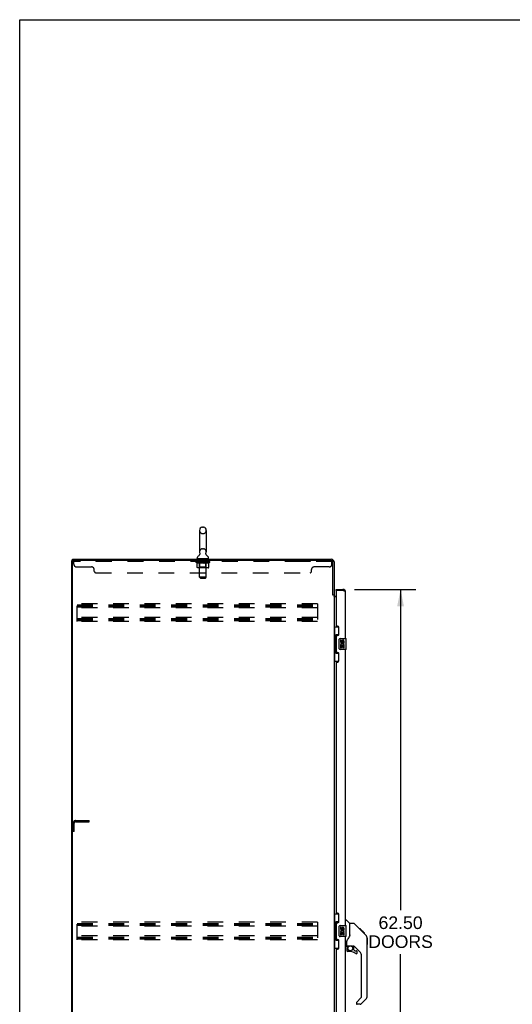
# Model space of a CAD drawing. Header units: inches. Extents: x 0 to 262, y 0 to 169.
# Tile 4 of 12: x 0 to 45, y 79 to 169. Entities that reach past the tile are written whole.
import ezdxf

# ---------------------------------------------------------------- set-up
doc = ezdxf.new("R2010")
doc.units = ezdxf.units.IN
doc.header["$LTSCALE"] = 14.384615
doc.header["$MEASUREMENT"] = 0
doc.linetypes.add('HIDDEN', pattern=[0.2, 0.1, -0.1])
doc.layers.get('0').update_dxf_attribs({"linetype": 'CONTINUOUS'})
for name, color, linetype in [('02___PRT_ALL_AXES', 7, 'CONTINUOUS'), ('DEFAULT_2', 8, 'HIDDEN'), ('DIMENSIONS', 7, 'CONTINUOUS')]:
    doc.layers.add(name, color=color, linetype=linetype)
doc.styles.get("Standard").update_dxf_attribs({"font": 'arial.ttf'})
doc.dimstyles.new('DIMSTYLE_1', dxfattribs={"dimtxt": 1.153846, "dimasz": 1.538462, "dimexe": 0.09, "dimexo": 0.07, "dimgap": 0.0375, "dimtad": 0, "dimtih": 1, "dimtoh": 1, "dimzin": 4, "dimdsep": 46, "dimtxsty": 'Standard', "dimblk": '_FILLED', "dimblk1": '_FILLED', "dimblk2": '_FILLED', "dimcen": 0.09, "dimazin": 1, "dimtfac": 1, "dimtdec": 3, "dimtofl": 0, "dimtmove": 0, "dimatfit": 3, "dimldrblk": '_FILLED', "dimfxl": 1, "dimtolj": 1, "dimtzin": 4, "dimarcsym": 0})

# ---------------------------------------------------------------- blocks, each defined once
blk = doc.blocks.new('_FILLED')
at = {"color": 0, "linetype": 'ByBlock'}
blk.add_solid([(0, 0), (-1, 0.2), (-1, -0.2)], dxfattribs=at)
blk = doc.blocks.new('*D12')
at = {"layer": 'DIMENSIONS', "color": 2, "linetype": 'Continuous'}
for p, q in [((30.656, 117.138), (36.241, 117.138)), ((34.857, 117.138), (34.857, 87.807)), ((34.857, 54.638), (34.857, 83.769)), ((30.656, 54.638), (36.241, 54.638))]:
    blk.add_line(p, q, dxfattribs=at)
at = {"layer": 'DIMENSIONS', "color": 2, "linetype": 'Continuous', "xscale": 1.5384615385, "yscale": 1.5384615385, "zscale": 1.5384615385}
for p, rotation in [((34.857, 117.138), 90), ((34.857, 54.638), 270)]:
    blk.add_blockref('_FILLED', p, dxfattribs=dict(at, rotation=rotation))
at = {"layer": 'DIMENSIONS', "color": 2, "linetype": 'Continuous', "insert": (34.857, 87.23), "char_height": 1.1538, "width": 5.9022, "attachment_point": 2, "line_spacing_factor": 0.9}
blk.add_mtext('62.50\\PDOORS', dxfattribs=at)

msp = doc.modelspace()

# ---------------------------------------------------------------- linework, layer by layer
at = {"color": 7, "linetype": 'Continuous'}
for p, q in [((0, 0), (0, 169.231)), ((0, 169.231), (261.538, 169.231)), ((16.461, 122.533), (16.461, 120.558)), ((16.724, 122.833), (16.811, 122.833)), ((17.073, 122.533), (17.073, 120.558)), ((4.767, 47.992), (4.767, 119.784)), ((4.767, 119.784), (4.882, 119.784)), ((4.819, 119.784), (4.819, 119.888)), ((16.244, 119.987), (16.244, 120.026)), ((16.267, 119.918), (16.267, 119.888)), ((17.267, 119.918), (16.267, 119.918)), ((16.476, 120.339), (16.474, 120.335)), ((17.267, 119.918), (17.267, 119.888)), ((17.29, 119.987), (17.29, 120.026)), ((28.971, 117.034), (28.971, 117.138)), ((29.579, 117.138), (29.579, 117.034)), ((28.663, 116.647), (28.767, 116.647)), ((28.991, 117.034), (28.971, 117.034)), ((28.767, 113.713), (29.208, 113.713)), ((28.806, 113.713), (28.806, 112.688)), ((29.171, 113.713), (29.171, 112.933)), ((28.785, 112.688), (28.785, 111.588)), ((28.785, 112.688), (28.907, 112.688)), ((28.907, 112.718), (28.907, 112.738)), ((28.907, 111.588), (28.907, 112.688)), ((28.944, 112.978), (28.944, 111.298)), ((29.171, 112.978), (28.944, 112.978)), ((29.33, 112.638), (29.87, 112.638)), ((29.885, 111.653), (29.885, 112.623)), ((29.231, 111.738), (29.231, 112.538)), ((28.785, 111.588), (28.907, 111.588)), ((28.806, 111.588), (28.806, 110.563)), ((28.907, 111.537), (28.907, 111.557)), ((28.944, 111.298), (29.171, 111.298)), ((29.171, 111.343), (29.171, 110.563)), ((29.87, 111.638), (29.33, 111.638)), ((28.767, 110.563), (29.208, 110.563)), ((28.767, 87.463), (29.208, 87.463)), ((28.806, 87.463), (28.806, 86.438)), ((29.171, 87.463), (29.171, 86.683)), ((28.785, 86.438), (28.907, 86.438)), ((28.785, 86.438), (28.785, 85.338)), ((28.907, 86.468), (28.907, 86.488)), ((28.907, 85.338), (28.907, 86.438)), ((29.171, 86.728), (28.944, 86.728)), ((28.944, 86.728), (28.944, 85.048)), ((29.825, 86.892), (29.888, 86.892)), ((30.213, 86.582), (29.916, 86.88)), ((30.58, 86.577), (30.219, 86.577)), ((30.219, 85.472), (30.219, 86.577)), ((31.401, 85.789), (30.636, 86.554)), ((29.231, 85.488), (29.231, 86.288)), ((29.33, 86.388), (29.87, 86.388)), ((29.885, 85.403), (29.885, 86.373)), ((31.157, 86.099), (31.09, 86.099)), ((31.165, 86.092), (31.098, 86.092)), ((31.174, 86.082), (31.108, 86.082)), ((31.181, 86.075), (31.114, 86.075)), ((31.189, 86.067), (31.122, 86.067)), ((31.208, 86.048), (31.142, 86.048)), ((31.157, 86.099), (31.484, 85.772)), ((31.231, 86.025), (31.164, 86.025)), ((31.254, 86.002), (31.188, 86.002)), ((31.278, 85.978), (31.211, 85.978)), ((31.302, 85.954), (31.235, 85.954)), ((31.325, 85.931), (31.259, 85.931)), ((31.318, 85.871), (31.274, 85.916)), ((31.348, 85.909), (31.281, 85.909)), ((31.368, 85.888), (31.301, 85.888)), ((31.385, 85.871), (31.318, 85.871)), ((31.374, 85.815), (31.318, 85.871)), ((31.398, 85.858), (31.332, 85.858)), ((31.402, 85.854), (31.336, 85.854)), ((31.405, 85.852), (31.338, 85.852)), ((31.405, 85.851), (31.338, 85.851)), ((31.406, 85.851), (31.339, 85.851)), ((31.408, 85.848), (31.341, 85.848)), ((31.413, 85.844), (31.346, 85.844)), ((31.419, 85.838), (31.352, 85.838)), ((31.432, 85.824), (31.365, 85.824)), ((31.401, 85.788), (31.374, 85.815)), ((31.447, 85.809), (31.381, 85.809)), ((31.455, 85.801), (31.388, 85.801)), ((31.462, 85.795), (31.395, 85.795)), ((31.401, 85.788), (31.679, 85.51)), ((31.474, 85.783), (31.407, 85.783)), ((31.479, 85.777), (31.412, 85.777)), ((31.483, 85.774), (31.416, 85.774)), ((31.484, 85.773), (31.417, 85.773)), ((31.484, 85.772), (31.417, 85.772)), ((31.485, 85.772), (31.418, 85.772)), ((31.569, 85.688), (31.485, 85.772)), ((31.502, 85.688), (31.569, 85.688)), ((31.57, 85.686), (31.504, 85.686)), ((31.573, 85.683), (31.506, 85.683)), ((31.57, 85.686), (31.573, 85.683)), ((28.785, 85.338), (28.907, 85.338)), ((28.806, 85.338), (28.806, 84.313)), ((28.907, 85.287), (28.907, 85.307)), ((28.944, 85.048), (29.171, 85.048)), ((29.171, 85.093), (29.171, 84.313)), ((29.87, 85.388), (29.33, 85.388)), ((29.944, 84.549), (29.944, 84.956)), ((30.219, 85.535), (30.199, 85.478)), ((31.793, 85.255), (31.793, 85.261)), ((31.794, 79.948), (31.794, 85.232)), ((31.806, 85.236), (31.806, 84.65)), ((28.767, 84.313), (29.208, 84.313)), ((29.825, 84.51), (29.904, 84.51)), ((29.944, 84.332), (29.944, 84.094)), ((29.963, 84.551), (30.259, 84.551)), ((30.001, 84.471), (30.081, 84.551)), ((30.007, 84.465), (30.004, 84.469)), ((30.011, 84.462), (30.007, 84.465)), ((30.016, 84.457), (30.011, 84.462)), ((30.259, 84.016), (30.022, 84.016)), ((30.531, 84.51), (30.444, 84.51)), ((30.574, 84.178), (30.574, 84.505)), ((30.577, 84.17), (30.649, 84.098)), ((31.109, 84.013), (30.608, 84.515)), ((30.657, 84.094), (30.81, 84.094)), ((30.888, 83.896), (30.888, 84.016)), ((31.282, 79.863), (31.282, 83.596)), ((30.81, 79.338), (30.81, 79.273)), ((30.824, 79.372), (31.259, 79.807)), ((31.679, 79.67), (31.227, 79.218)), ((31.171, 79.195), (30.888, 79.195))]:
    msp.add_line(p, q, dxfattribs=at)
at = {"color": 3, "linetype": 'Continuous'}
for p, q in [((4.819, 119.888), (28.521, 119.888)), ((28.52, 119.784), (4.882, 119.784)), ((4.819, 48.054), (4.819, 119.721)), ((28.663, 116.636), (28.663, 119.641)), ((28.767, 119.641), (28.767, 116.634)), ((28.971, 117.138), (29.579, 117.138)), ((28.677, 116.614), (28.675, 116.618)), ((28.767, 116.595), (28.693, 116.595)), ((28.767, 116.595), (28.767, 55.18)), ((28.971, 116.44), (28.808, 116.44)), ((28.91, 116.492), (28.971, 116.492)), ((28.971, 117.014), (28.971, 113.845)), ((29.579, 117.034), (28.991, 117.034)), ((29.825, 112.638), (29.825, 116.891)), ((29.091, 113.785), (29.031, 113.785)), ((29.221, 113.035), (29.221, 113.655)), ((28.971, 112.845), (28.971, 111.43)), ((29.031, 112.905), (29.091, 112.905)), ((29.091, 111.37), (29.031, 111.37)), ((29.221, 110.62), (29.221, 111.24)), ((29.825, 86.388), (29.825, 111.638)), ((28.972, 110.428), (28.971, 87.595)), ((29.031, 110.49), (29.091, 110.49)), ((29.091, 87.535), (29.031, 87.535)), ((29.221, 86.785), (29.221, 87.405)), ((28.971, 86.595), (28.971, 85.18)), ((29.031, 86.655), (29.091, 86.655)), ((29.091, 85.12), (29.031, 85.12)), ((29.221, 84.37), (29.221, 84.99)), ((29.825, 60.138), (29.825, 85.388)), ((28.972, 84.178), (28.971, 61.345)), ((29.031, 84.24), (29.091, 84.24))]:
    msp.add_line(p, q, dxfattribs=at)
at = {"color": 7, "linetype": 'Continuous'}
for points in [[(16.481, 120.451), (16.482, 120.447), (16.484, 120.442), (16.485, 120.437), (16.486, 120.432), (16.487, 120.428), (16.488, 120.423), (16.489, 120.418), (16.489, 120.413), (16.49, 120.408), (16.49, 120.403), (16.49, 120.397), (16.49, 120.392), (16.489, 120.387), (16.489, 120.382), (16.488, 120.377), (16.487, 120.373), (16.486, 120.368), (16.485, 120.363), (16.483, 120.358), (16.482, 120.353), (16.48, 120.348), (16.478, 120.344), (16.476, 120.339)], [(17.061, 120.335), (17.059, 120.339), (17.057, 120.344), (17.055, 120.348), (17.053, 120.353), (17.052, 120.358), (17.05, 120.363), (17.049, 120.368), (17.048, 120.372), (17.047, 120.377), (17.046, 120.382), (17.046, 120.387), (17.045, 120.392), (17.045, 120.397), (17.045, 120.402), (17.045, 120.408), (17.046, 120.413), (17.046, 120.418), (17.047, 120.423), (17.048, 120.427), (17.049, 120.432), (17.05, 120.437), (17.051, 120.442), (17.053, 120.447), (17.054, 120.451)], [(28.944, 112.954), (28.945, 112.951), (28.945, 112.947), (28.946, 112.943), (28.947, 112.939), (28.949, 112.934), (28.951, 112.929), (28.954, 112.923), (28.957, 112.917), (28.96, 112.911), (28.964, 112.904), (28.968, 112.896), (28.973, 112.889), (28.978, 112.88), (28.98, 112.877)], [(29.231, 112.538), (29.231, 112.544), (29.231, 112.55), (29.232, 112.556), (29.234, 112.562), (29.235, 112.568), (29.237, 112.574)], [(29.237, 111.701), (29.235, 111.707), (29.234, 111.713), (29.232, 111.719), (29.231, 111.725), (29.231, 111.731), (29.231, 111.738)], [(28.98, 111.399), (28.978, 111.395), (28.973, 111.387), (28.968, 111.379), (28.964, 111.371), (28.96, 111.365), (28.957, 111.358), (28.954, 111.352), (28.951, 111.347), (28.949, 111.341), (28.947, 111.337), (28.946, 111.332), (28.945, 111.328), (28.945, 111.325), (28.944, 111.321)], [(28.944, 86.704), (28.945, 86.701), (28.945, 86.697), (28.946, 86.693), (28.947, 86.689), (28.949, 86.684), (28.951, 86.679), (28.954, 86.673), (28.957, 86.667), (28.96, 86.661), (28.964, 86.654), (28.968, 86.646), (28.973, 86.639), (28.978, 86.63), (28.98, 86.627)], [(30.636, 86.554), (30.628, 86.56), (30.62, 86.566), (30.611, 86.571), (30.601, 86.574), (30.591, 86.576), (30.58, 86.577)], [(29.231, 86.288), (29.231, 86.294), (29.231, 86.3), (29.232, 86.306), (29.234, 86.312), (29.235, 86.318), (29.237, 86.324)], [(28.98, 85.149), (28.978, 85.145), (28.973, 85.137), (28.968, 85.129), (28.964, 85.121), (28.96, 85.115), (28.957, 85.108), (28.954, 85.102), (28.951, 85.097), (28.949, 85.091), (28.947, 85.087), (28.946, 85.082), (28.945, 85.078), (28.945, 85.075), (28.944, 85.071)], [(29.237, 85.451), (29.235, 85.457), (29.234, 85.463), (29.232, 85.469), (29.231, 85.475), (29.231, 85.481), (29.231, 85.488)], [(29.997, 85.127), (29.986, 85.111), (29.971, 85.082), (29.959, 85.05), (29.95, 85.016), (29.945, 84.981), (29.944, 84.956)], [(30.199, 85.478), (30.168, 85.409), (30.131, 85.338), (30.089, 85.265), (30.042, 85.191), (29.997, 85.127)], [(31.794, 85.232), (31.793, 85.261), (31.788, 85.302), (31.778, 85.343), (31.764, 85.383), (31.746, 85.42), (31.724, 85.456), (31.699, 85.489), (31.679, 85.51)], [(30.016, 84.457), (30.006, 84.447), (29.997, 84.436), (29.99, 84.425), (29.983, 84.412), (29.977, 84.4), (29.972, 84.387), (29.969, 84.373), (29.966, 84.36), (29.964, 84.346), (29.964, 84.332)], [(30.004, 84.469), (30.003, 84.47), (30.002, 84.471), (30.001, 84.471), (30.001, 84.471)], [(30.259, 84.551), (30.265, 84.551), (30.285, 84.55), (30.306, 84.547), (30.327, 84.544), (30.347, 84.539), (30.365, 84.533), (30.381, 84.528), (30.395, 84.523), (30.407, 84.519), (30.417, 84.515), (30.426, 84.512), (30.434, 84.511)], [(30.434, 84.511), (30.442, 84.51), (30.443, 84.51)]]:
    msp.add_lwpolyline(points, dxfattribs=at)
at = {"color": 3, "linetype": 'Continuous'}
for points in [[(28.675, 116.618), (28.674, 116.62), (28.673, 116.621), (28.672, 116.623), (28.671, 116.625), (28.67, 116.626), (28.669, 116.628), (28.668, 116.63), (28.666, 116.632), (28.665, 116.634), (28.663, 116.636)], [(28.693, 116.595), (28.691, 116.597), (28.689, 116.598), (28.688, 116.6), (28.686, 116.601), (28.685, 116.603), (28.683, 116.604), (28.682, 116.606), (28.681, 116.607), (28.68, 116.608), (28.679, 116.61), (28.678, 116.611), (28.678, 116.612), (28.677, 116.614)], [(28.783, 116.465), (28.781, 116.466), (28.779, 116.468), (28.776, 116.469), (28.774, 116.47), (28.772, 116.472), (28.771, 116.473), (28.77, 116.475), (28.769, 116.476), (28.768, 116.478), (28.768, 116.479), (28.767, 116.48)], [(28.808, 116.44), (28.808, 116.442), (28.808, 116.444), (28.807, 116.445), (28.807, 116.447), (28.806, 116.449), (28.805, 116.45), (28.804, 116.452), (28.802, 116.454), (28.801, 116.455), (28.799, 116.457), (28.797, 116.458), (28.795, 116.459), (28.793, 116.46), (28.79, 116.462), (28.788, 116.463), (28.783, 116.465)], [(29.673, 116.998), (29.658, 117.004), (29.643, 117.01), (29.627, 117.016), (29.611, 117.022), (29.579, 117.034)], [(29.825, 116.891), (29.825, 116.897), (29.823, 116.903), (29.821, 116.909), (29.817, 116.915), (29.812, 116.921), (29.807, 116.927), (29.8, 116.933), (29.792, 116.939), (29.784, 116.945), (29.775, 116.95), (29.764, 116.956), (29.753, 116.962), (29.741, 116.968), (29.729, 116.974), (29.716, 116.98), (29.702, 116.986), (29.688, 116.992), (29.673, 116.998)]]:
    msp.add_lwpolyline(points, dxfattribs=at)
at = {"color": 7, "linetype": 'Continuous'}
msp.add_circle((30.259, 84.311), 0.217, dxfattribs=at)
for centre, radius, start, end in [((16.767, 122.533), 0.306, 105.63034, 180), ((16.724, 122.689), 0.144, 90, 105.63034), ((16.811, 122.689), 0.144, 74.36966, 90), ((16.767, 122.533), 0.306, 0, 74.36966), ((16.388, 120.026), 0.144, 124.66265, 180), ((16.313, 119.987), 0.069, 180, 270), ((16.009, 120.574), 0.523, 304.66237, 336.93176), ((16.767, 120.558), 0.306, 180, 200.48713), ((17.526, 120.574), 0.523, 203.06823, 235.33763), ((16.767, 120.558), 0.306, 339.51287, 360), ((17.221, 119.987), 0.069, 270, 360), ((17.147, 120.026), 0.144, 0, 55.33735), ((29.579, 116.891), 0.142, 48.63301, 90), ((29.661, 116.748), 0.26, 90, 92.61143), ((29.33, 112.538), 0.1, 90, 158.80036), ((29.87, 112.623), 0.015, 0, 90), ((29.33, 111.738), 0.1, 201.20502, 270), ((29.87, 111.653), 0.015, 270, 360), ((29.888, 86.852), 0.0394, 45, 90), ((30.2, 86.568), 0.0197, 0, 45), ((29.33, 86.288), 0.1, 90, 158.80036), ((29.87, 86.373), 0.015, 0, 90), ((29.33, 85.488), 0.1, 201.20502, 270), ((29.87, 85.403), 0.015, 270, 360), ((31.786, 85.236), 0.0197, 0, 68.93953), ((31.786, 84.65), 0.0197, 293.60704, 360), ((29.904, 84.549), 0.0394, 270, 360), ((29.963, 84.571), 0.0197, 180, 270), ((30.14, 84.332), 0.197, 135, 180), ((30.022, 84.094), 0.0787, 180, 270), ((30.259, 83.228), 0.787, 50.4788, 90), ((30.531, 84.313), 0.197, 52.51213, 90), ((30.585, 84.178), 0.0118, 180, 225), ((30.657, 84.106), 0.0118, 225, 270), ((30.81, 83.896), 0.0787, 230.4788, 360), ((30.81, 84.016), 0.0787, 0, 90), ((30.692, 83.596), 0.591, 0, 45), ((30.857, 79.338), 0.0472, 135, 180), ((30.888, 79.273), 0.0787, 180, 270), ((31.203, 79.863), 0.0787, 315, 360), ((31.4, 79.948), 0.394, 315, 360), ((31.171, 79.273), 0.0787, 270, 315)]:
    msp.add_arc(centre, radius, start, end, dxfattribs=at)
at = {"color": 3, "linetype": 'Continuous'}
for centre, radius, start, end in [((4.882, 119.721), 0.0625, 90, 180), ((28.52, 119.641), 0.143, 0, 90), ((28.521, 119.641), 0.246, 0, 90), ((29.579, 116.891), 0.246, 0, 90), ((28.91, 116.634), 0.142, 180, 270), ((28.991, 117.014), 0.02, 90, 180), ((29.031, 113.845), 0.06, 180, 270), ((29.091, 113.655), 0.13, 0, 90), ((29.031, 112.845), 0.06, 90, 180), ((29.091, 113.035), 0.13, 270, 360), ((29.031, 111.43), 0.06, 180, 270), ((29.091, 111.24), 0.13, 0, 90), ((29.031, 110.43), 0.06, 90, 182.38698), ((29.091, 110.62), 0.13, 270, 360), ((29.031, 87.595), 0.06, 180, 270), ((29.091, 87.405), 0.13, 0, 90), ((29.031, 86.595), 0.06, 90, 180), ((29.091, 86.785), 0.13, 270, 360), ((29.031, 85.18), 0.06, 180, 270), ((29.091, 84.99), 0.13, 0, 90), ((29.031, 84.18), 0.06, 90, 182.38698), ((29.091, 84.37), 0.13, 270, 360)]:
    msp.add_arc(centre, radius, start, end, dxfattribs=at)
at = {"color": 7, "linetype": 'Continuous'}
for centre, start_param, end_param in [((29.012, 112.728), 0.699287, 1.51401), ((29.012, 112.728), -4.655602, -3.84088), ((29.012, 111.547), 0.699287, 1.51401), ((29.012, 111.547), -4.655602, -3.84088), ((29.012, 86.478), 0.699287, 1.51401), ((29.012, 86.478), -4.655602, -3.84088), ((29.012, 85.297), 0.699287, 1.51401), ((29.012, 85.297), -4.655602, -3.84088)]:
    msp.add_ellipse(centre, major_axis=(0, 0.18), ratio=0.579493, start_param=start_param, end_param=end_param, dxfattribs=at)
at = {"layer": '02___PRT_ALL_AXES', "color": 8, "linetype": 'HIDDEN'}
for p, q in [((6.955, 119.784), (6.955, 119.68)), ((7.83, 119.784), (6.955, 119.784)), ((7.83, 119.784), (7.83, 119.68)), ((16.33, 119.68), (16.33, 119.784)), ((17.205, 119.784), (16.33, 119.784)), ((17.205, 119.68), (17.205, 119.784)), ((25.705, 119.784), (25.705, 119.68)), ((26.58, 119.784), (25.705, 119.784)), ((26.58, 119.784), (26.58, 119.68)), ((7.83, 119.68), (6.955, 119.68)), ((17.205, 119.68), (16.33, 119.68)), ((26.58, 119.68), (25.705, 119.68))]:
    msp.add_line(p, q, dxfattribs=at)
at = {"layer": '02___PRT_ALL_AXES', "color": 7, "linetype": 'Continuous'}
for p, q in [((29.368, 112.483), (29.368, 112.347)), ((29.431, 112.483), (29.368, 112.483)), ((29.368, 112.022), (29.368, 111.792)), ((29.386, 112.022), (29.368, 112.022)), ((29.368, 111.792), (29.431, 111.792)), ((29.421, 112.022), (29.448, 112.041)), ((29.421, 112.022), (29.682, 112.022)), ((29.431, 112.347), (29.431, 112.483)), ((29.431, 111.792), (29.431, 111.959)), ((29.431, 111.959), (29.496, 111.959)), ((29.496, 112.41), (29.496, 112.341)), ((29.496, 111.959), (29.496, 111.823)), ((29.496, 111.823), (29.557, 111.823)), ((29.557, 112.347), (29.557, 112.389)), ((29.557, 111.823), (29.557, 111.959)), ((29.557, 111.959), (29.62, 111.959)), ((29.612, 112.058), (29.67, 112.033)), ((29.62, 112.389), (29.62, 112.253)), ((29.62, 112.253), (29.682, 112.253)), ((29.62, 111.959), (29.62, 111.792)), ((29.62, 111.792), (29.682, 111.792)), ((29.682, 112.253), (29.682, 112.389)), ((29.682, 111.792), (29.682, 112.022)), ((29.431, 86.233), (29.368, 86.233)), ((29.368, 86.233), (29.368, 86.097)), ((29.386, 85.772), (29.368, 85.772)), ((29.368, 85.772), (29.368, 85.542)), ((29.368, 85.542), (29.431, 85.542)), ((29.421, 85.772), (29.448, 85.791)), ((29.421, 85.772), (29.682, 85.772)), ((29.431, 86.097), (29.431, 86.233)), ((29.431, 85.709), (29.496, 85.709)), ((29.431, 85.542), (29.431, 85.709)), ((29.496, 86.16), (29.496, 86.091)), ((29.496, 85.709), (29.496, 85.573)), ((29.496, 85.573), (29.557, 85.573)), ((29.557, 86.097), (29.557, 86.139)), ((29.557, 85.709), (29.62, 85.709)), ((29.557, 85.573), (29.557, 85.709)), ((29.612, 85.808), (29.67, 85.783)), ((29.62, 86.139), (29.62, 86.003)), ((29.62, 86.003), (29.682, 86.003)), ((29.62, 85.709), (29.62, 85.542)), ((29.62, 85.542), (29.682, 85.542)), ((29.682, 86.003), (29.682, 86.139)), ((29.682, 85.542), (29.682, 85.772))]:
    msp.add_line(p, q, dxfattribs=at)
for centre, radius, start, end in [((29.462, 112.347), 0.0943, 180, 360), ((29.522, 112.095), 0.154, 161.41988, 206.19629), ((29.525, 112.096), 0.157, 336.59665, 161.87913), ((29.525, 112.096), 0.157, 205.73705, 207.8532), ((29.462, 112.347), 0.0314, 180, 261.22946), ((29.525, 112.096), 0.0943, 336.59665, 215.11217), ((29.462, 112.352), 0.0362, 263.42855, 341.76278), ((29.588, 112.389), 0.0943, 68.69989, 167.43379), ((29.588, 112.389), 0.0314, 0, 180.04847), ((29.588, 112.389), 0.0943, 0, 68.67039), ((29.462, 86.097), 0.0943, 180, 360), ((29.522, 85.845), 0.154, 161.41988, 206.19629), ((29.525, 85.846), 0.157, 336.59665, 161.87913), ((29.525, 85.846), 0.157, 205.73705, 207.8532), ((29.462, 86.097), 0.0314, 180, 261.22946), ((29.525, 85.846), 0.0943, 336.59665, 215.11217), ((29.462, 86.102), 0.0362, 263.42855, 341.76278), ((29.588, 86.139), 0.0943, 68.69989, 167.43379), ((29.588, 86.139), 0.0314, 0, 180.04847), ((29.588, 86.139), 0.0943, 0, 68.67039)]:
    msp.add_arc(centre, radius, start, end, dxfattribs=at)
at = {"layer": 'DEFAULT_2', "color": 8, "linetype": 'HIDDEN'}
for p, q in [((16.724, 122.233), (16.811, 122.233)), ((16.724, 120.858), (16.811, 120.858)), ((4.955, 119.439), (4.955, 119.784)), ((16.455, 119.918), (16.455, 119.888)), ((16.467, 118.237), (16.467, 119.883)), ((17.067, 118.237), (17.067, 119.883)), ((17.08, 119.918), (17.08, 119.888)), ((28.52, 119.784), (28.58, 119.784)), ((28.58, 119.439), (28.58, 119.784)), ((28.58, 119.68), (4.955, 119.68)), ((5.205, 119.189), (6.58, 119.189)), ((6.83, 118.784), (6.83, 118.939)), ((16.134, 119.631), (16.134, 119.678)), ((16.234, 119.561), (16.134, 119.631)), ((17.401, 119.631), (16.134, 119.631)), ((16.144, 119.671), (16.144, 119.678)), ((16.153, 119.668), (16.153, 119.671)), ((16.153, 119.668), (17.382, 119.668)), ((16.161, 119.668), (16.161, 119.671)), ((16.162, 119.668), (16.162, 119.671)), ((16.172, 119.671), (16.172, 119.678)), ((16.189, 119.668), (16.189, 119.671)), ((16.191, 119.668), (16.191, 119.671)), ((16.219, 119.671), (16.219, 119.678)), ((16.234, 119.668), (16.234, 119.671)), ((16.234, 119.156), (16.234, 119.561)), ((16.234, 119.561), (16.248, 119.552)), ((16.236, 119.668), (16.236, 119.671)), ((16.441, 119.671), (16.239, 119.671)), ((16.261, 119.543), (16.247, 119.552)), ((16.275, 119.536), (16.261, 119.544)), ((16.288, 119.53), (16.275, 119.536)), ((17.261, 119.119), (16.276, 119.119)), ((16.282, 119.671), (16.282, 119.678)), ((16.284, 119.668), (16.284, 119.671)), ((16.284, 119.668), (16.284, 119.671)), ((16.287, 119.668), (16.287, 119.671)), ((16.302, 119.524), (16.288, 119.53)), ((16.295, 119.668), (16.295, 119.671)), ((16.295, 119.668), (16.295, 119.671)), ((16.298, 119.668), (16.298, 119.671)), ((16.301, 119.668), (16.301, 119.672)), ((16.315, 119.519), (16.302, 119.524)), ((16.306, 119.668), (16.306, 119.671)), ((16.419, 119.519), (16.315, 119.519)), ((16.32, 119.668), (16.32, 119.671)), ((16.338, 119.668), (16.338, 119.671)), ((16.339, 119.668), (16.339, 119.673)), ((16.359, 119.668), (16.359, 119.671)), ((16.359, 119.668), (16.359, 119.671)), ((16.36, 119.671), (16.36, 119.678)), ((16.37, 119.668), (16.37, 119.671)), ((16.374, 119.668), (16.374, 119.671)), ((16.384, 119.668), (16.384, 119.671)), ((16.395, 119.668), (16.395, 119.675)), ((16.41, 119.668), (16.41, 119.671)), ((16.413, 119.668), (16.413, 119.671)), ((16.455, 119.159), (16.415, 119.119)), ((16.419, 119.519), (16.432, 119.524)), ((16.446, 119.53), (16.432, 119.524)), ((16.441, 119.668), (16.441, 119.671)), ((16.508, 119.671), (16.446, 119.671)), ((16.46, 119.536), (16.446, 119.53)), ((16.451, 119.671), (16.451, 119.678)), ((16.455, 119.159), (16.455, 119.628)), ((17.08, 119.159), (16.455, 119.159)), ((16.458, 119.668), (16.458, 119.671)), ((16.473, 119.544), (16.459, 119.536)), ((16.462, 119.668), (16.462, 119.671)), ((16.468, 119.668), (16.468, 119.676)), ((16.472, 119.668), (16.472, 119.671)), ((16.487, 119.552), (16.473, 119.544)), ((16.483, 119.668), (16.483, 119.671)), ((16.501, 119.562), (16.487, 119.552)), ((16.501, 119.156), (16.501, 119.562)), ((16.501, 119.562), (16.53, 119.552)), ((16.508, 119.668), (16.508, 119.671)), ((16.512, 119.124), (16.51, 119.126)), ((16.517, 119.12), (16.515, 119.122)), ((16.52, 119.12), (16.517, 119.12)), ((16.523, 119.119), (16.52, 119.12)), ((16.582, 119.671), (16.523, 119.671)), ((16.558, 119.544), (16.53, 119.552)), ((16.544, 119.668), (16.544, 119.671)), ((16.551, 119.671), (16.551, 119.678)), ((16.555, 119.668), (16.555, 119.671)), ((16.557, 119.668), (16.557, 119.677)), ((16.586, 119.536), (16.558, 119.544)), ((16.56, 119.668), (16.56, 119.671)), ((16.567, 119.668), (16.567, 119.671)), ((16.582, 119.668), (16.582, 119.671)), ((16.614, 119.529), (16.586, 119.536)), ((16.663, 119.671), (16.608, 119.671)), ((16.641, 119.524), (16.613, 119.53)), ((16.622, 119.668), (16.622, 119.671)), ((16.668, 119.519), (16.641, 119.524)), ((16.653, 119.671), (16.767, 119.678)), ((16.658, 119.671), (16.658, 119.678)), ((16.658, 119.678), (16.658, 119.678)), ((16.658, 119.671), (16.658, 119.677)), ((16.658, 119.668), (16.658, 119.671)), ((16.662, 119.668), (16.662, 119.671)), ((16.663, 119.668), (16.663, 119.671)), ((16.663, 119.668), (16.663, 119.671)), ((16.866, 119.519), (16.668, 119.519)), ((16.747, 119.671), (16.698, 119.671)), ((16.704, 119.668), (16.704, 119.671)), ((16.747, 119.668), (16.747, 119.671)), ((16.765, 119.671), (16.765, 119.671)), ((16.765, 119.668), (16.765, 119.671)), ((16.765, 119.668), (16.765, 119.671)), ((16.767, 119.671), (16.767, 119.678)), ((16.767, 119.678), (16.882, 119.671)), ((16.77, 119.668), (16.77, 119.671)), ((16.77, 119.668), (16.77, 119.671)), ((16.77, 119.671), (16.77, 119.671)), ((16.788, 119.668), (16.788, 119.671)), ((16.788, 119.671), (16.837, 119.671)), ((16.831, 119.668), (16.831, 119.671)), ((16.866, 119.519), (16.894, 119.524)), ((16.872, 119.668), (16.872, 119.671)), ((16.872, 119.668), (16.872, 119.671)), ((16.872, 119.671), (16.927, 119.671)), ((16.873, 119.668), (16.873, 119.671)), ((16.877, 119.671), (16.877, 119.678)), ((16.877, 119.678), (16.877, 119.678)), ((16.877, 119.671), (16.877, 119.677)), ((16.877, 119.668), (16.877, 119.671)), ((16.922, 119.53), (16.894, 119.524)), ((16.913, 119.668), (16.913, 119.671)), ((16.95, 119.536), (16.922, 119.53)), ((16.979, 119.544), (16.95, 119.536)), ((16.953, 119.668), (16.953, 119.671)), ((16.953, 119.671), (17.012, 119.671)), ((16.968, 119.668), (16.968, 119.671)), ((16.975, 119.668), (16.975, 119.671)), ((16.978, 119.668), (16.978, 119.677)), ((17.007, 119.553), (16.978, 119.544)), ((16.98, 119.668), (16.98, 119.671)), ((16.984, 119.671), (16.984, 119.678)), ((16.991, 119.668), (16.991, 119.671)), ((17.036, 119.563), (17.007, 119.553)), ((17.027, 119.668), (17.027, 119.671)), ((17.027, 119.671), (17.089, 119.671)), ((17.036, 119.156), (17.036, 119.563)), ((17.036, 119.563), (17.051, 119.553)), ((17.066, 119.544), (17.051, 119.553)), ((17.052, 119.668), (17.052, 119.671)), ((17.062, 119.668), (17.062, 119.671)), ((17.08, 119.536), (17.066, 119.544)), ((17.067, 119.668), (17.067, 119.676)), ((17.073, 119.668), (17.073, 119.671)), ((17.077, 119.668), (17.077, 119.671)), ((17.08, 119.159), (17.08, 119.628)), ((17.095, 119.529), (17.08, 119.536)), ((17.08, 119.159), (17.12, 119.119)), ((17.084, 119.671), (17.084, 119.678)), ((17.094, 119.668), (17.094, 119.671)), ((17.094, 119.671), (17.401, 119.671)), ((17.109, 119.524), (17.094, 119.53)), ((17.123, 119.519), (17.109, 119.524)), ((17.122, 119.668), (17.122, 119.671)), ((17.217, 119.519), (17.123, 119.519)), ((17.125, 119.668), (17.125, 119.671)), ((17.14, 119.668), (17.14, 119.675)), ((17.151, 119.668), (17.151, 119.671)), ((17.161, 119.668), (17.161, 119.671)), ((17.165, 119.668), (17.165, 119.671)), ((17.175, 119.671), (17.175, 119.678)), ((17.176, 119.668), (17.176, 119.671)), ((17.176, 119.668), (17.176, 119.671)), ((17.196, 119.668), (17.196, 119.673)), ((17.197, 119.668), (17.197, 119.671)), ((17.215, 119.668), (17.215, 119.671)), ((17.217, 119.519), (17.231, 119.524)), ((17.229, 119.668), (17.229, 119.671)), ((17.245, 119.53), (17.231, 119.524)), ((17.234, 119.668), (17.234, 119.672)), ((17.237, 119.668), (17.237, 119.671)), ((17.24, 119.668), (17.24, 119.671)), ((17.24, 119.668), (17.24, 119.671)), ((17.26, 119.536), (17.245, 119.53)), ((17.248, 119.668), (17.248, 119.671)), ((17.25, 119.668), (17.25, 119.671)), ((17.251, 119.668), (17.251, 119.671)), ((17.253, 119.671), (17.253, 119.678)), ((17.274, 119.544), (17.26, 119.536)), ((17.289, 119.553), (17.274, 119.544)), ((17.279, 119.674), (17.4, 119.675)), ((17.279, 119.671), (17.279, 119.674)), ((17.304, 119.563), (17.289, 119.553)), ((17.299, 119.668), (17.299, 119.671)), ((17.301, 119.668), (17.301, 119.671)), ((17.304, 119.563), (17.401, 119.631)), ((17.304, 119.156), (17.304, 119.563)), ((17.316, 119.671), (17.316, 119.678)), ((17.344, 119.668), (17.344, 119.671)), ((17.346, 119.668), (17.346, 119.671)), ((17.363, 119.671), (17.363, 119.678)), ((17.373, 119.668), (17.373, 119.671)), ((17.374, 119.668), (17.374, 119.671)), ((17.382, 119.668), (17.382, 119.671)), ((17.391, 119.671), (17.391, 119.678)), ((17.4, 119.671), (17.4, 119.675)), ((17.401, 119.631), (17.401, 119.671)), ((26.705, 118.784), (26.705, 118.939)), ((28.33, 119.189), (26.955, 119.189)), ((6.955, 118.659), (26.58, 118.659)), ((16.536, 118.168), (16.467, 118.237)), ((17.067, 118.237), (16.467, 118.237)), ((16.536, 118.168), (16.998, 118.168)), ((16.998, 118.168), (17.067, 118.237)), ((5.246, 114.2), (5.246, 115.825)), ((27.246, 115.825), (5.246, 115.825)), ((5.246, 115.721), (27.246, 115.721)), ((5.246, 115.631), (27.246, 115.631)), ((5.246, 115.554), (27.246, 115.554)), ((27.246, 115.45), (5.246, 115.45)), ((27.246, 115.825), (27.246, 114.2)), ((27.246, 114.575), (5.246, 114.575)), ((5.246, 114.471), (27.246, 114.471)), ((5.246, 114.381), (27.246, 114.381)), ((5.246, 114.304), (27.246, 114.304)), ((27.246, 114.2), (5.246, 114.2)), ((4.871, 94.992), (4.871, 95.745)), ((4.975, 94.992), (4.975, 95.745)), ((5.118, 95.992), (6.371, 95.992)), ((5.118, 95.888), (6.371, 95.888)), ((6.371, 95.888), (6.371, 95.992)), ((4.975, 94.992), (4.871, 94.992)), ((5.246, 85.075), (5.246, 86.7)), ((27.246, 86.7), (5.246, 86.7)), ((5.246, 86.596), (27.246, 86.596)), ((5.246, 86.506), (27.246, 86.506)), ((27.246, 86.7), (27.246, 85.075)), ((5.246, 86.429), (27.246, 86.429)), ((27.246, 86.325), (5.246, 86.325)), ((27.246, 85.45), (5.246, 85.45)), ((5.246, 85.346), (27.246, 85.346)), ((5.246, 85.256), (27.246, 85.256)), ((5.246, 85.179), (27.246, 85.179)), ((27.246, 85.075), (5.246, 85.075))]:
    msp.add_line(p, q, dxfattribs=at)
for points in [[(16.276, 119.119), (16.271, 119.12), (16.266, 119.12), (16.261, 119.122), (16.256, 119.124), (16.252, 119.126), (16.247, 119.129), (16.243, 119.133), (16.24, 119.137), (16.237, 119.141), (16.235, 119.146), (16.234, 119.151), (16.234, 119.156)], [(16.502, 119.146), (16.501, 119.151), (16.501, 119.156)], [(16.503, 119.141), (16.502, 119.146), (16.501, 119.151), (16.501, 119.156)], [(16.515, 119.122), (16.512, 119.124), (16.51, 119.126), (16.508, 119.129), (16.506, 119.133), (16.504, 119.137), (16.503, 119.141)], [(16.508, 119.129), (16.506, 119.133), (16.504, 119.137)], [(17.015, 119.119), (17.017, 119.12), (17.02, 119.12), (17.023, 119.122), (17.025, 119.124), (17.027, 119.126), (17.029, 119.129), (17.031, 119.133), (17.033, 119.137), (17.034, 119.141), (17.035, 119.146), (17.036, 119.151), (17.036, 119.156)], [(17.261, 119.119), (17.266, 119.12), (17.271, 119.12), (17.276, 119.122), (17.281, 119.124), (17.286, 119.126), (17.29, 119.129), (17.294, 119.133), (17.297, 119.137), (17.3, 119.141), (17.302, 119.146), (17.303, 119.151), (17.304, 119.156)]]:
    msp.add_lwpolyline(points, dxfattribs=at)
for centre, radius, start, end in [((16.767, 122.533), 0.306, 180, 254.36966), ((16.767, 122.533), 0.306, 285.63034, 360), ((16.724, 122.377), 0.144, 254.36966, 270), ((16.811, 122.377), 0.144, 270, 285.63034), ((16.767, 120.558), 0.306, 105.63034, 180), ((16.724, 120.714), 0.144, 90, 105.63034), ((16.811, 120.714), 0.144, 74.36966, 90), ((16.767, 120.558), 0.306, 0, 74.36966), ((16.433, 119.883), 0.0345, 0, 90), ((17.102, 119.883), 0.0345, 90, 180), ((5.205, 119.439), 0.25, 180, 270), ((6.58, 118.939), 0.25, 0, 90), ((16.415, 119.628), 0.0398, 0, 89.99999), ((17.12, 119.628), 0.0398, 90.00001, 180), ((26.955, 118.939), 0.25, 90, 180), ((28.33, 119.439), 0.25, 270, 360), ((6.955, 118.784), 0.125, 180, 270), ((26.58, 118.784), 0.125, 270, 360), ((5.118, 95.745), 0.246, 90, 180), ((5.118, 95.745), 0.142, 90, 180)]:
    msp.add_arc(centre, radius, start, end, dxfattribs=at)
for centre, major_axis, ratio, start_param, end_param in [((16.767, 119.678), (0.633, 0.007), 0.05963, 2.96643, 3.140963), ((16.114, 119.666), (0.198, 0), 0.060556, 0.430652, 1.470503), ((16.767, 119.678), (0.633, 0), 0.060556, -3.141593, -2.96706), ((16.114, 119.659), (0.198, 0.002), 0.05963, 1.376596, 1.469874), ((16.767, 119.678), (0.633, 0.013), 0.05688, 2.791345, 2.965878), ((16.159, 119.666), (0.198, -0.002), 0.05963, 0.605815, 1.645666), ((16.09, 119.666), (0.198, 0.002), 0.05963, 0.25549, 1.295341), ((16.767, 119.678), (0.633, -0.007), 0.05963, -2.96643, -2.791898), ((16.159, 119.659), (0.198, 0), 0.060556, 1.551758, 1.645036), ((16.09, 119.659), (0.198, 0.004), 0.05688, 1.20151, 1.294789), ((16.16, 119.661), (0.164, 0.002), 0.05963, 1.065228, 1.614276), ((16.14, 119.661), (0.164, 0.003), 0.05688, 0.890143, 1.43919), ((16.198, 119.661), (0.164, 0), 0.060556, 1.240391, 1.789438), ((16.767, 119.678), (0.633, 0.019), 0.052395, 2.616403, 2.790936), ((16.221, 119.666), (0.198, -0.004), 0.05688, 0.7809, 1.820751), ((16.086, 119.666), (0.198, 0.004), 0.05688, 0.080405, 1.120256), ((16.767, 119.678), (0.633, -0.013), 0.05688, -2.791345, -2.616812), ((16.221, 119.659), (0.198, -0.002), 0.05963, 1.72692, 1.820198), ((16.086, 119.659), (0.198, 0.006), 0.052395, 1.026568, 1.119847), ((16.139, 119.661), (0.164, 0.005), 0.052395, 0.715201, 1.264248), ((16.253, 119.661), (0.164, -0.002), 0.05963, 1.415553, 1.9646), ((16.767, 119.678), (0.633, 0.025), 0.046319, 2.441654, 2.616187), ((16.3, 119.666), (0.198, -0.006), 0.052395, 0.955842, 1.995693), ((16.103, 119.666), (0.198, 0.006), 0.052395, -0.094537, 0.945314), ((16.767, 119.678), (0.633, -0.019), 0.052395, -2.616403, -2.44187), ((16.3, 119.659), (0.198, -0.004), 0.05688, 1.902006, 1.995284), ((16.103, 119.659), (0.198, 0.008), 0.046319, 0.851819, 0.945098), ((16.158, 119.661), (0.164, 0.006), 0.046319, 0.540452, 1.089499), ((16.325, 119.661), (0.164, -0.003), 0.05688, 1.590638, 2.139686), ((16.767, 119.678), (0.633, 0.029), 0.038841, 2.267123, 2.441656), ((16.394, 119.666), (0.198, -0.008), 0.046319, 1.130591, 2.170442), ((16.14, 119.666), (0.198, 0.008), 0.046319, -0.269286, 0.770565), ((16.767, 119.678), (0.633, -0.025), 0.046319, -2.441654, -2.267121), ((16.394, 119.659), (0.198, -0.006), 0.052395, 2.076947, 2.170226), ((16.14, 119.659), (0.198, 0.009), 0.038841, 0.677289, 0.770567), ((16.195, 119.661), (0.164, 0.008), 0.038841, 0.365921, 0.914969), ((16.409, 119.661), (0.164, -0.005), 0.052395, 1.76558, 2.314627), ((16.767, 119.678), (0.633, 0.033), 0.030195, 2.09281, 2.267343), ((16.499, 119.666), (0.198, -0.009), 0.038841, 1.305122, 2.344973), ((16.197, 119.666), (0.198, 0.009), 0.038841, -0.443817, 0.596034), ((16.767, 119.678), (0.633, -0.029), 0.038841, -2.267123, -2.092591), ((16.499, 119.659), (0.198, -0.008), 0.046319, 2.251696, 2.344975), ((16.197, 119.659), (0.198, 0.01), 0.030195, 0.502975, 0.596254), ((16.249, 119.661), (0.164, 0.009), 0.030195, 0.191608, 0.740655), ((16.505, 119.661), (0.164, -0.006), 0.046319, 1.940329, 2.489376), ((16.27, 119.666), (0.198, 0.01), 0.030195, -0.61813, 0.421721), ((16.612, 119.666), (0.198, -0.01), 0.030195, 1.479435, 2.519286), ((16.767, 119.678), (0.633, 0.036), 0.020645, 1.918687, 2.09322), ((16.767, 119.678), (0.633, -0.033), 0.030195, -2.09281, -1.918277), ((16.612, 119.659), (0.198, -0.009), 0.038841, 2.426227, 2.519505), ((16.27, 119.659), (0.198, 0.011), 0.020645, 0.328852, 0.422131), ((16.319, 119.661), (0.164, 0.009), 0.020645, 0.017485, 0.566532), ((16.608, 119.661), (0.164, -0.008), 0.038841, 2.11486, 2.663907), ((16.359, 119.666), (0.198, 0.011), 0.020645, -0.792253, 0.247598), ((16.729, 119.666), (0.198, -0.011), 0.020645, 1.653558, 2.693409), ((16.767, 119.678), (0.633, 0.038), 0.010478, 1.744704, 1.919237), ((16.767, 119.678), (0.633, -0.036), 0.020645, -1.918687, -1.744154), ((16.729, 119.659), (0.198, -0.01), 0.030195, 2.60054, 2.693819), ((16.359, 119.659), (0.198, 0.012), 0.010478, 0.154869, 0.248148), ((16.403, 119.661), (0.164, 0.01), 0.010478, 6.126688, 6.675735), ((16.716, 119.661), (0.164, -0.009), 0.030195, 2.289173, 2.83822), ((16.46, 119.666), (0.198, 0.012), 0.010478, -0.966236, -0.000846), ((16.848, 119.666), (0.198, -0.012), 0.010478, 1.827541, 2.867392), ((16.767, 119.678), (0.633, -0.038), 0.010478, -1.744704, -1.570171), ((16.848, 119.659), (0.198, -0.011), 0.020645, 2.774664, 2.867942), ((16.826, 119.661), (0.164, -0.009), 0.020645, 2.463296, 3.012344), ((16.687, 119.666), (0.198, 0.012), 0.010478, 0.274201, 1.314052), ((16.601, 119.661), (0.164, 0.01), 0.010478, -0.000483, 0.504314), ((16.57, 119.659), (0.198, 0.012), 0.010478, 0.099668, 0.192946), ((16.767, 119.678), (0.633, 0.038), 0.010478, -1.571421, -1.396888), ((16.965, 119.659), (0.198, -0.012), 0.010478, 2.948646, 3.041925), ((16.934, 119.661), (0.164, -0.01), 0.010478, 2.637279, 3.142076), ((16.806, 119.666), (0.198, 0.011), 0.020645, 0.448184, 1.488034), ((16.709, 119.661), (0.164, 0.009), 0.020645, 0.129249, 0.678296), ((16.687, 119.659), (0.198, 0.011), 0.020645, 0.273651, 0.366929), ((17.075, 119.666), (0.198, -0.012), 0.010478, -3.140747, -2.175357), ((16.767, 119.678), (0.633, 0.036), 0.020645, -1.397439, -1.222906), ((16.767, 119.678), (0.633, -0.038), 0.010478, 1.222355, 1.396888), ((16.923, 119.666), (0.198, 0.01), 0.030195, 0.622307, 1.662158), ((16.819, 119.661), (0.164, 0.009), 0.030195, 0.303372, 0.852419), ((17.132, 119.661), (0.164, -0.01), 0.010478, 2.749043, 3.29809), ((17.176, 119.666), (0.198, -0.011), 0.020645, 2.893995, 3.933846), ((16.806, 119.659), (0.198, 0.01), 0.030195, 0.447774, 0.541052), ((17.176, 119.659), (0.198, -0.012), 0.010478, 2.893445, 2.986723), ((16.767, 119.678), (0.633, 0.033), 0.030195, -1.223315, -1.048783), ((16.767, 119.678), (0.633, -0.036), 0.020645, 1.048373, 1.222906), ((17.036, 119.666), (0.198, 0.009), 0.038841, 0.79662, 1.836471), ((16.927, 119.661), (0.164, 0.008), 0.038841, 0.477686, 1.026733), ((17.216, 119.661), (0.164, -0.009), 0.020645, 2.57506, 3.124108), ((17.265, 119.666), (0.198, -0.01), 0.030195, 2.719872, 3.759723), ((17.141, 119.666), (0.198, 0.008), 0.046319, 0.971151, 2.011002), ((16.923, 119.659), (0.198, 0.009), 0.038841, 0.622087, 0.715366), ((17.265, 119.659), (0.198, -0.011), 0.020645, 2.719462, 2.812741), ((16.767, 119.678), (0.633, 0.029), 0.038841, -1.049002, -0.874469), ((16.767, 119.678), (0.633, -0.033), 0.030195, 0.87425, 1.048783), ((17.03, 119.661), (0.164, 0.006), 0.046319, 0.652216, 1.201263), ((17.235, 119.666), (0.198, 0.006), 0.052395, 1.1459, 2.185751), ((17.286, 119.661), (0.164, -0.009), 0.030195, 2.400937, 2.949985), ((17.338, 119.666), (0.198, -0.009), 0.038841, 2.545558, 3.585409), ((17.126, 119.661), (0.164, 0.005), 0.052395, 0.826965, 1.376012), ((17.036, 119.659), (0.198, 0.008), 0.046319, 0.796618, 0.889896), ((17.338, 119.659), (0.198, -0.01), 0.030195, 2.545339, 2.638617), ((17.314, 119.666), (0.198, 0.004), 0.05688, 1.320842, 2.360692), ((16.767, 119.678), (0.633, 0.025), 0.046319, -0.874471, -0.699939), ((16.767, 119.678), (0.633, -0.029), 0.038841, 0.699936, 0.874469), ((17.395, 119.666), (0.198, -0.008), 0.046319, 2.371028, 3.410879), ((17.34, 119.661), (0.164, -0.008), 0.038841, 2.226624, 2.775671), ((17.376, 119.666), (0.198, 0.002), 0.05963, 1.495927, 2.535778), ((17.21, 119.661), (0.164, 0.003), 0.05688, 1.001907, 1.550954), ((17.432, 119.666), (0.198, -0.006), 0.052395, 2.196279, 3.23613), ((17.377, 119.661), (0.164, -0.006), 0.046319, 2.052093, 2.601141), ((17.141, 119.659), (0.198, 0.006), 0.052395, 0.971367, 1.064645), ((17.395, 119.659), (0.198, -0.009), 0.038841, 2.371026, 2.464304), ((17.421, 119.666), (0.198, 0), 0.060556, 2.364024, 2.71094), ((17.449, 119.666), (0.198, -0.004), 0.05688, 2.021337, 3.061188), ((16.767, 119.678), (0.633, 0.019), 0.052395, -0.699723, -0.52519), ((17.445, 119.666), (0.198, -0.002), 0.05963, 1.846251, 2.886102), ((16.767, 119.678), (0.633, -0.025), 0.046319, 0.525406, 0.699939), ((17.282, 119.661), (0.164, 0.002), 0.05963, 1.176993, 1.72604), ((17.396, 119.661), (0.164, -0.005), 0.052395, 1.877344, 2.426392), ((17.337, 119.661), (0.164, 0), 0.060556, 1.352155, 1.901202), ((17.395, 119.661), (0.164, -0.003), 0.05688, 1.702402, 2.25145), ((17.375, 119.661), (0.164, -0.002), 0.05963, 1.527317, 2.076364), ((17.235, 119.659), (0.198, 0.004), 0.05688, 1.146309, 1.239587), ((17.432, 119.659), (0.198, -0.008), 0.046319, 2.196495, 2.289773), ((16.767, 119.678), (0.633, 0.013), 0.05688, -0.524781, -0.350248), ((16.767, 119.678), (0.633, -0.019), 0.052395, 0.350657, 0.52519), ((17.421, 119.659), (0.198, -0.002), 0.05963, 1.764997, 1.971333), ((17.314, 119.659), (0.198, 0.002), 0.05963, 1.321394, 1.414673), ((17.449, 119.659), (0.198, -0.006), 0.052395, 2.021746, 2.115024), ((16.767, 119.678), (0.633, 0.007), 0.05963, -0.349695, -0.175162), ((16.767, 119.678), (0.633, -0.013), 0.05688, 0.175715, 0.350248), ((17.376, 119.659), (0.198, 0), 0.060556, 1.496556, 1.589835), ((17.445, 119.659), (0.198, -0.004), 0.05688, 1.846804, 1.940083), ((16.767, 119.678), (0.633, -0.007), 0.05963, 6.27665, 6.458348), ((16.767, 119.678), (0.633, 0), 0.060556, -0.174533, -0.058352)]:
    msp.add_ellipse(centre, major_axis=major_axis, ratio=ratio, start_param=start_param, end_param=end_param, dxfattribs=at)

# ---------------------------------------------------------------- dimensions: what is measured, and where the dimension line sits
at = {"layer": 'DIMENSIONS', "color": 2, "linetype": 'Continuous'}
dim = msp.add_linear_dim(base=(34.857, 117.138), p1=(30.586, 54.638), p2=(30.586, 117.138), angle=90, text='<>\\PDOORS', dimstyle='DIMSTYLE_1', dxfattribs=at)
dim.commit()
dim.dimension.update_dxf_attribs({"geometry": '*D12', "text_midpoint": (34.857, 85.788), "dimtype": 160})

doc.saveas('drawing.dxf')
